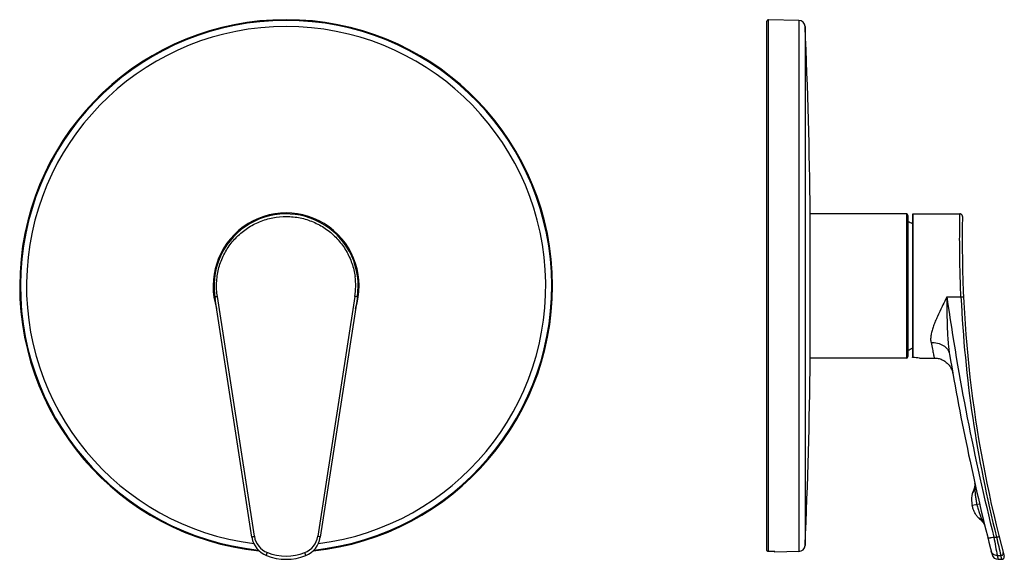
# Model space of a CAD drawing. Header units: millimetres. Extents: x 74 to 412, y -6 to 391.
# Tile 2 of 2: x 74 to 388, y 219 to 391. Entities that reach past the tile are written whole.
import ezdxf

# ---------------------------------------------------------------- set-up
doc = ezdxf.new("R2010")
doc.units = ezdxf.units.MM
doc.header["$LTSCALE"] = 30.734
doc.layers.get('0').update_dxf_attribs({"linetype": 'CONTINUOUS'})

msp = doc.modelspace()

# ---------------------------------------------------------------- linework, layer by layer
at = {"color": 7, "linetype": 'CONTINUOUS'}
for p, q in [((311.92, 221.59), (311.92, 390.37)), ((322.16, 390.62), (312.43, 390.87)), ((325.78, 282.57), (325.78, 329.17)), ((356.42, 328.87), (325.78, 328.87)), ((356.92, 328.37), (356.92, 283.37)), ((358.42, 328.77), (358.42, 283.11)), ((358.52, 328.87), (373.5, 328.87)), ((147.61, 225.65), (135.79, 302.37)), ((181.26, 302.37), (169.44, 225.65)), ((356.42, 282.87), (325.78, 282.87)), ((360.65, 282.87), (360.64, 282.87)), ((360.65, 282.87), (365.34, 282.87)), ((378.29, 242.83), (378.29, 242.83)), ((378.29, 242.83), (378.29, 242.83)), ((378.29, 242.83), (378.29, 242.8)), ((378.29, 242.82), (378.29, 242.82)), ((378.29, 242.82), (378.29, 242.82)), ((378.29, 242.82), (378.29, 242.82)), ((378.29, 242.81), (378.29, 242.81)), ((378.29, 242.81), (378.29, 242.81)), ((378.29, 242.8), (378.29, 242.8)), ((378.29, 242.8), (378.29, 242.8)), ((378.29, 242.8), (378.29, 242.8)), ((378.29, 242.8), (378.3, 242.78)), ((378.3, 242.78), (378.3, 242.76)), ((378.3, 242.76), (378.3, 242.75)), ((378.3, 242.7), (378.3, 242.67)), ((377.9, 240.78), (377.86, 240.66)), ((377.87, 240.69), (377.86, 240.65)), ((377.93, 240.85), (377.9, 240.78)), ((377.95, 240.93), (377.93, 240.85)), ((377.98, 241.02), (377.95, 240.93)), ((378.01, 241.1), (377.98, 241.02)), ((378.03, 241.19), (378.01, 241.1)), ((378.06, 241.27), (378.03, 241.19)), ((379.45, 231.9), (379.53, 231.83)), ((380.52, 230.86), (380.55, 230.82)), ((380.55, 230.82), (380.59, 230.77)), ((380.59, 230.77), (380.64, 230.72)), ((380.64, 230.72), (380.68, 230.68)), ((380.68, 230.68), (380.71, 230.64)), ((380.93, 230.38), (380.97, 230.33)), ((380.95, 230.35), (380.98, 230.32)), ((380.98, 230.32), (381, 230.29)), ((381, 230.29), (381.01, 230.27)), ((381.01, 230.27), (381.03, 230.25)), ((381.03, 230.25), (381.05, 230.23)), ((381.05, 230.23), (381.06, 230.21)), ((381.06, 230.21), (381.07, 230.19)), ((381.07, 230.19), (381.09, 230.17)), ((381.09, 230.17), (381.1, 230.16)), ((381.1, 230.16), (381.11, 230.14)), ((381.11, 230.14), (381.12, 230.13)), ((381.12, 230.13), (381.13, 230.11)), ((381.13, 230.11), (381.14, 230.1)), ((381.13, 230.11), (381.14, 230.1)), ((381.14, 230.1), (381.15, 230.08)), ((381.15, 230.08), (381.16, 230.07)), ((381.16, 230.07), (381.17, 230.05)), ((381.17, 230.05), (381.18, 230.04)), ((381.18, 230.04), (381.19, 230.03)), ((381.19, 230.03), (381.2, 230.01)), ((381.2, 230.01), (381.2, 230)), ((381.2, 230), (381.21, 229.99)), ((381.21, 229.99), (381.22, 229.97)), ((381.22, 229.97), (381.23, 229.96)), ((381.23, 229.96), (381.24, 229.94)), ((381.24, 229.94), (381.25, 229.93)), ((381.25, 229.93), (381.25, 229.92)), ((381.25, 229.92), (381.26, 229.91)), ((381.26, 229.91), (381.26, 229.9)), ((381.26, 229.9), (381.27, 229.89)), ((381.27, 229.89), (381.28, 229.88)), ((381.28, 229.88), (381.28, 229.87)), ((381.28, 229.87), (381.28, 229.87)), ((381.28, 229.87), (381.29, 229.86)), ((381.29, 229.86), (381.29, 229.85)), ((381.29, 229.85), (381.3, 229.84)), ((381.3, 229.84), (381.3, 229.83)), ((381.33, 229.77), (381.34, 229.76)), ((381.34, 229.76), (381.34, 229.76)), ((381.34, 229.76), (381.34, 229.75)), ((381.35, 229.72), (381.35, 229.72)), ((381.35, 229.72), (381.36, 229.71)), ((381.36, 229.71), (381.36, 229.71)), ((381.36, 229.71), (381.36, 229.71)), ((381.36, 229.71), (381.36, 229.7)), ((381.36, 229.7), (381.36, 229.7)), ((381.36, 229.7), (381.36, 229.7)), ((381.36, 229.7), (381.36, 229.7)), ((381.36, 229.7), (381.36, 229.7)), ((381.36, 229.7), (381.36, 229.7)), ((381.36, 229.69), (381.36, 229.69)), ((381.36, 229.69), (381.36, 229.69)), ((381.36, 229.69), (381.36, 229.69)), ((381.36, 229.69), (381.36, 229.69)), ((381.36, 229.69), (381.36, 229.69)), ((381.36, 229.69), (381.36, 229.68)), ((381.36, 229.68), (381.36, 229.68)), ((381.36, 229.68), (381.36, 229.68)), ((313.47, 221.11), (312.43, 221.08)), ((322.16, 221.13), (314.42, 220.93)), ((314.42, 220.93), (314.42, 221.07)), ((385.69, 218.62), (386.87, 218.62))]:
    msp.add_line(p, q, dxfattribs=at)
at = {"color": 9, "linetype": 'CONTINUOUS'}
for p, q in [((312.43, 221.08), (312.43, 390.87)), ((322.16, 390.62), (322.16, 221.13)), ((324.11, 388.71), (324.11, 223.04)), ((356.42, 328.87), (356.42, 282.87)), ((358.52, 328.87), (358.52, 283.01)), ((148.4, 225.97), (136.59, 302.53)), ((180.47, 302.53), (168.65, 225.97)), ((369.33, 302.37), (373.84, 302.37)), ((378.3, 242.78), (378.3, 242.77)), ((379.8, 236.25), (377.44, 235.75)), ((379.57, 231.81), (379.45, 231.9)), ((379.48, 231.88), (379.45, 231.9)), ((381.35, 229.72), (381.35, 229.72)), ((381.35, 229.72), (381.35, 229.72)), ((384.34, 225.65), (385.2, 225.65)), ((385.42, 219.82), (386.56, 219.82)), ((385.42, 219.82), (385.69, 218.62)), ((385.53, 219.35), (385.57, 219.16)), ((386.87, 218.62), (386.56, 219.82))]:
    msp.add_line(p, q, dxfattribs=at)
at = {"color": 7, "linetype": 'CONTINUOUS'}
for points in [[(374.3, 328.06), (374.3, 328.13), (374.29, 328.21), (374.28, 328.28), (374.25, 328.35), (374.22, 328.42), (374.19, 328.49), (374.15, 328.55), (374.1, 328.61), (374.05, 328.66), (373.99, 328.71), (373.93, 328.75), (373.86, 328.79), (373.79, 328.82), (373.72, 328.84), (373.65, 328.86), (373.57, 328.87), (373.5, 328.87)], [(365.34, 282.87), (365.59, 282.87), (365.91, 282.85), (366.24, 282.81), (366.56, 282.75), (366.87, 282.68), (367.19, 282.58), (367.49, 282.48), (367.79, 282.35), (368.09, 282.21), (368.37, 282.05), (368.65, 281.88), (368.91, 281.7), (369.17, 281.49), (369.42, 281.28), (369.65, 281.05), (369.87, 280.81), (370.08, 280.56), (370.27, 280.3), (370.45, 280.03), (370.61, 279.75), (370.76, 279.46), (370.89, 279.16), (371.01, 278.86), (371.11, 278.55), (371.19, 278.23), (371.25, 277.91)], [(378.23, 241.97), (378.22, 241.92), (378.21, 241.88), (378.2, 241.83), (378.19, 241.78)], [(378.26, 242.15), (378.25, 242.1), (378.25, 242.06), (378.24, 242.01), (378.23, 241.97)], [(378.29, 242.35), (378.28, 242.3), (378.28, 242.25), (378.27, 242.2), (378.26, 242.15)], [(378.3, 242.5), (378.3, 242.45), (378.29, 242.4), (378.29, 242.35)], [(378.3, 242.75), (378.3, 242.73), (378.3, 242.7)], [(378.3, 242.67), (378.3, 242.64), (378.3, 242.59), (378.3, 242.55), (378.3, 242.5)], [(378.09, 241.4), (378.07, 241.31), (378.06, 241.27)], [(378.14, 241.59), (378.13, 241.54), (378.12, 241.49), (378.11, 241.45), (378.09, 241.4)], [(378.19, 241.78), (378.18, 241.74), (378.17, 241.69), (378.16, 241.64), (378.14, 241.59)], [(380.71, 230.64), (380.75, 230.59), (380.76, 230.58)], [(381.3, 229.83), (381.31, 229.82), (381.31, 229.82), (381.31, 229.81), (381.32, 229.81), (381.32, 229.8), (381.32, 229.8), (381.32, 229.79), (381.33, 229.79), (381.33, 229.78)], [(381.33, 229.78), (381.33, 229.78), (381.33, 229.77)], [(381.36, 229.71), (381.36, 229.71), (381.36, 229.71)], [(386.87, 218.62), (386.93, 218.63), (387, 218.63), (387.07, 218.65), (387.13, 218.67), (387.2, 218.7), (387.26, 218.73), (387.32, 218.76), (387.38, 218.81), (387.43, 218.85), (387.48, 218.91), (387.52, 218.96), (387.56, 219.02), (387.59, 219.08), (387.62, 219.15), (387.64, 219.21), (387.66, 219.28), (387.66, 219.35), (387.67, 219.42), (387.66, 219.49), (387.66, 219.56), (387.64, 219.63)]]:
    msp.add_lwpolyline(points, dxfattribs=at)
for centre, radius, start, end in [((158.53, 305.87), 85, 275.8207, 264.1777), ((312.42, 390.37), 0.5, 88.5, 180), ((322.11, 388.62), 2, 2.5093, 88.5), ((-1566.2, 305.87), 1892.12, 0.70567, 2.50921), ((158.53, 305.87), 23.3, 342.0724, 197.9238), ((158.53, 305.87), 23, 351.2422, 190.7452), ((356.42, 328.37), 0.5, 0, 90), ((358.52, 328.77), 0.1, 90, 180), ((759.23, 320.37), 385, 178.8564, 195.1688), ((346.7, 305.87), 23, 59.3595, 63.6114), ((346.7, 305.87), 23, 296.3885, 300.6419), ((356.42, 283.37), 0.5, 270, 360), ((358.11, 259.36), 23.65, 83.8514, 89.0113), ((1125.63, 410.87), 766, 189.5276, 194.41943), ((-1566.2, 305.88), 1892.12, 357.49079, 359.29433), ((377.33, 242.61), 0.981, 11.0998, 12.6709), ((377.31, 242.61), 0.998, 9.6323, 10.8491), ((377.32, 242.61), 0.99, 10.8505, 11.1014), ((377.29, 242.61), 1.02, 7.6121, 9.6285), ((360.41, 246.58), 18.43, 341.2584, 341.4927), ((373.79, 224.66), 9.15, 40.3497, 42.6522), ((373.19, 224.17), 9.93, 38.3697, 40.2559), ((378.49, 228.28), 3.21, 33.7646, 35.0777), ((378.24, 228.11), 3.52, 32.6347, 33.7654), ((378.55, 228.3), 3.15, 31.4304, 32.6744), ((379.06, 228.61), 2.56, 30.5397, 31.4095), ((380.88, 229.56), 0.496, 15.2279, 17.2903), ((380.9, 229.57), 0.475, 13.6866, 15.2225), ((381.03, 229.6), 0.342, 14.4638, 15.8491), ((381.08, 229.61), 0.294, 13.6872, 14.3324), ((155.03, 226.79), 7.5, 188.7578, 248.3817), ((162.03, 226.79), 7.5, 291.6183, 351.2422), ((312.42, 221.58), 0.499, 269.788, 271.2918), ((322.11, 223.13), 2, 271.5, 357.4907), ((385.69, 220.62), 2, 194.4194, 270), ((158.53, 235.62), 17, 248.3817, 291.6183)]:
    msp.add_arc(centre, radius, start, end, dxfattribs=at)
at = {"color": 9, "linetype": 'CONTINUOUS'}
for centre, radius, start, end in [((158.53, 305.87), 84.75, 276.0406, 263.9603), ((158.53, 305.87), 82.83, 277.1615, 262.8362), ((158.62, 305.9), 22.11, 351.2241, 7.684), ((925.55, 302.82), 556.22, 180.0465, 180.4282), ((1125.63, 410.57), 764, 188.14158, 194.00702), ((759.23, 320.25), 385.8, 182.6564, 194.1942), ((377.62, 242.68), 0.687, 8.021, 9.714), ((377.62, 242.68), 0.683, 7.8429, 8.0213), ((369.69, 224.27), 12.89, 26.8602, 26.9839), ((380.1, 229.26), 1.34, 21.7179, 22.7591), ((155.01, 226.99), 6.69, 188.8046, 248.4551), ((162.04, 226.99), 6.69, 291.5449, 351.1954), ((1723.85, 470.69), 1361.74, 190.36676, 190.61626), ((847.6, 330.13), 474.05, 192.7321, 193.4556), ((158.53, 235.86), 16.23, 248.4255, 291.5745)]:
    msp.add_arc(centre, radius, start, end, dxfattribs=at)
for points, knots in [([(136.59, 302.53), (136.47, 303.25), (136.32, 304.7), (136.31, 306.9), (136.52, 309.08), (137.08, 311.95), (138.31, 315.4), (140.2, 318.55), (142.05, 320.81), (143.61, 322.36), (145.31, 323.75), (147.74, 325.36), (151.06, 326.92), (155.34, 327.97), (159.74, 328.17), (163.37, 327.61), (166.16, 326.75), (168.18, 325.89), (170.11, 324.85), (172.52, 323.21), (175.22, 320.72), (177.38, 317.75), (178.73, 315.16), (179.55, 313.13), (180.16, 311.02), (180.43, 309.58), (180.53, 308.86)], [0, 0, 0, 0, 0.031244, 0.062494, 0.09375, 0.125012, 0.187471, 0.249939, 0.281211, 0.312484, 0.343756, 0.375029, 0.437497, 0.499966, 0.562436, 0.624906, 0.656178, 0.68745, 0.718722, 0.749995, 0.812464, 0.874932, 0.906203, 0.937473, 0.968738, 1, 1, 1, 1]), ([(373.84, 302.37), (373.69, 305.64), (373.54, 310.44), (373.44, 316.6), (373.42, 320.61), (373.43, 323.56), (373.45, 325.54), (373.47, 326.69), (373.48, 327.6), (373.49, 328.25), (373.5, 328.65), (373.5, 328.83), (373.5, 328.87)], [0, 0, 0, 0, 0.370326, 0.543233, 0.697132, 0.824906, 0.877095, 0.920648, 0.955059, 0.979929, 0.994967, 1, 1, 1, 1]), ([(135.79, 302.37), (135.79, 302.37), (135.8, 302.38), (135.81, 302.38), (135.83, 302.39), (135.86, 302.4), (135.89, 302.4), (135.95, 302.42), (136.03, 302.43), (136.15, 302.46), (136.29, 302.48), (136.43, 302.51), (136.53, 302.52), (136.59, 302.53)], [0, 0, 0, 0, 0.006559, 0.021593, 0.045784, 0.079044, 0.121106, 0.171587, 0.295819, 0.446989, 0.619279, 0.806015, 1, 1, 1, 1]), ([(181.26, 302.37), (181.26, 302.37), (181.25, 302.38), (181.24, 302.38), (181.22, 302.39), (181.2, 302.4), (181.16, 302.4), (181.11, 302.42), (181.02, 302.43), (180.9, 302.46), (180.77, 302.48), (180.62, 302.51), (180.52, 302.52), (180.47, 302.53)], [0, 0, 0, 0, 0.006559, 0.021593, 0.045784, 0.079044, 0.121106, 0.171587, 0.295819, 0.446989, 0.619279, 0.806015, 1, 1, 1, 1]), ([(369.33, 302.37), (369.2, 302.11), (368.69, 301.08), (368.18, 300.05), (367.8, 299.28)], [0, 0, 0, 0, 0.252246, 1, 1, 1, 1]), ([(373.84, 302.37), (373.94, 302.38), (374.09, 302.39), (374.28, 302.41), (374.4, 302.43), (374.5, 302.45), (374.57, 302.47), (374.61, 302.49), (374.63, 302.51), (374.64, 302.52), (374.64, 302.53)], [0, 0, 0, 0, 0.370983, 0.539294, 0.687564, 0.810418, 0.903758, 0.938652, 0.965739, 1, 1, 1, 1]), ([(367.8, 299.28), (367.29, 298.24), (366.55, 296.69), (365.66, 294.63), (365.08, 293.15), (364.61, 291.71), (364.33, 290.54), (364.2, 289.64), (364.15, 288.81), (364.19, 288.19), (364.28, 287.8)], [0, 0, 0, 0, 0.285646, 0.422343, 0.55354, 0.677979, 0.794341, 0.849173, 0.901676, 1, 1, 1, 1]), ([(369.34, 298.67), (369.35, 297.43), (369.38, 294.96), (369.48, 291.88), (369.61, 289.44), (369.75, 287.63), (369.93, 285.85), (370.09, 284.67), (370.19, 284.08)], [0, 0, 0, 0, 0.254574, 0.506703, 0.631612, 0.755573, 0.878434, 1, 1, 1, 1]), ([(364.28, 287.8), (364.98, 287.85), (366.36, 287.75), (367.95, 287.12), (368.96, 286.35), (369.56, 285.68), (369.99, 284.91), (370.15, 284.36), (370.19, 284.08)], [0, 0, 0, 0, 0.27678, 0.53667, 0.658915, 0.776011, 0.889103, 1, 1, 1, 1]), ([(364.28, 287.8), (364.42, 287.1), (364.63, 286.12), (364.9, 284.9), (365.05, 284.2), (365.17, 283.64), (365.25, 283.28), (365.3, 283.07), (365.32, 282.96), (365.34, 282.9), (365.34, 282.87)], [0, 0, 0, 0, 0.426569, 0.598715, 0.741545, 0.853895, 0.934832, 0.963297, 0.983672, 1, 1, 1, 1]), ([(378.3, 242.72), (378.3, 242.68), (378.31, 242.58), (378.31, 242.36), (378.3, 242.01), (378.29, 241.53), (378.29, 241.18), (378.29, 240.99)], [0, 0, 0, 0, 0.073077, 0.162885, 0.387852, 0.668626, 1, 1, 1, 1]), ([(378.3, 242.77), (378.3, 242.77), (378.3, 242.75), (378.3, 242.73), (378.3, 242.72)], [0, 0, 0, 0, 0.240236, 1, 1, 1, 1]), ([(378.29, 240.99), (378.25, 240.95), (378.19, 240.88), (378.07, 240.74), (377.96, 240.57), (377.84, 240.37), (377.76, 240.21), (377.7, 240.1), (377.66, 240.03), (377.63, 239.96), (377.6, 239.91), (377.58, 239.87), (377.57, 239.85), (377.57, 239.83), (377.56, 239.82), (377.56, 239.82), (377.56, 239.81), (377.55, 239.81), (377.55, 239.81)], [0, 0, 0, 0, 0.108504, 0.207259, 0.390223, 0.557326, 0.704502, 0.769422, 0.82773, 0.878674, 0.921455, 0.955343, 0.968823, 0.979941, 0.988657, 0.994932, 0.998726, 1, 1, 1, 1]), ([(378.6, 241.42), (378.61, 241.41), (378.6, 241.38), (378.58, 241.33), (378.55, 241.28), (378.49, 241.21), (378.41, 241.1), (378.33, 241.03), (378.29, 240.99)], [0, 0, 0, 0, 0.07758, 0.172451, 0.280789, 0.402246, 0.677511, 1, 1, 1, 1]), ([(378.29, 240.99), (378.29, 240.65), (378.32, 239.9), (378.44, 238.73), (378.63, 237.42), (378.82, 236.52), (378.92, 236.06)], [0, 0, 0, 0, 0.205834, 0.446778, 0.714228, 1, 1, 1, 1]), ([(378.92, 236.06), (379.04, 235.57), (379.28, 234.64), (379.71, 233.32), (380.15, 232.17), (380.46, 231.47), (380.62, 231.16)], [0, 0, 0, 0, 0.290461, 0.559185, 0.798316, 1, 1, 1, 1]), ([(380.62, 231.16), (380.5, 231.21), (380.29, 231.32), (379.94, 231.54), (379.71, 231.71), (379.57, 231.81)], [0, 0, 0, 0, 0.313426, 0.588172, 1, 1, 1, 1]), ([(381.07, 230.89), (381.07, 230.91), (381.05, 230.93), (381.01, 230.97), (380.96, 231), (380.89, 231.04), (380.77, 231.1), (380.68, 231.14), (380.62, 231.16)], [0, 0, 0, 0, 0.078497, 0.173919, 0.282498, 0.403918, 0.678804, 1, 1, 1, 1]), ([(380.62, 231.16), (380.66, 231.09), (380.79, 230.85), (380.92, 230.6), (381.01, 230.42)], [0, 0, 0, 0, 0.2734, 1, 1, 1, 1]), ([(381.01, 230.42), (381.03, 230.39), (381.08, 230.29), (381.13, 230.19), (381.17, 230.12)], [0, 0, 0, 0, 0.269324, 1, 1, 1, 1]), ([(381.18, 230.09), (381.2, 230.06), (381.25, 229.96), (381.3, 229.85), (381.33, 229.77)], [0, 0, 0, 0, 0.294183, 1, 1, 1, 1]), ([(147.61, 225.65), (147.61, 225.68), (147.66, 225.74), (147.74, 225.78), (147.84, 225.83), (147.96, 225.87), (148.15, 225.92), (148.3, 225.95), (148.4, 225.97)], [0, 0, 0, 0, 0.112656, 0.208683, 0.331411, 0.477388, 0.641609, 1, 1, 1, 1]), ([(169.44, 225.65), (169.44, 225.68), (169.39, 225.74), (169.31, 225.78), (169.21, 225.83), (169.09, 225.87), (168.9, 225.92), (168.75, 225.95), (168.65, 225.97)], [0, 0, 0, 0, 0.112656, 0.208683, 0.331411, 0.477388, 0.641609, 1, 1, 1, 1]), ([(384.34, 225.65), (384.1, 225.59), (383.75, 225.52), (383.3, 225.44), (383.01, 225.41), (382.8, 225.39), (382.66, 225.39), (382.58, 225.4), (382.51, 225.41), (382.45, 225.42), (382.41, 225.45), (382.4, 225.47)], [0, 0, 0, 0, 0.374232, 0.542575, 0.690278, 0.812285, 0.862411, 0.904817, 0.939351, 0.966138, 1, 1, 1, 1]), ([(385.2, 225.65), (385.31, 225.67), (385.49, 225.73), (385.71, 225.8), (385.85, 225.86), (385.92, 225.9), (385.95, 225.92), (385.97, 225.94), (385.98, 225.96), (385.98, 225.97)], [0, 0, 0, 0, 0.369561, 0.68707, 0.810641, 0.904496, 0.939486, 0.966512, 1, 1, 1, 1]), ([(152.26, 219.82), (152.26, 219.82), (152.25, 219.83), (152.25, 219.86), (152.26, 219.92), (152.28, 220.01), (152.32, 220.14), (152.37, 220.28), (152.43, 220.44), (152.49, 220.6), (152.53, 220.71), (152.56, 220.77)], [0, 0, 0, 0, 0.010217, 0.027811, 0.090192, 0.188092, 0.317141, 0.470994, 0.641927, 0.821281, 1, 1, 1, 1]), ([(164.79, 219.82), (164.79, 219.82), (164.8, 219.83), (164.8, 219.86), (164.79, 219.92), (164.77, 220.01), (164.73, 220.14), (164.68, 220.28), (164.63, 220.44), (164.56, 220.6), (164.52, 220.71), (164.49, 220.77)], [0, 0, 0, 0, 0.010217, 0.027811, 0.090192, 0.188092, 0.317141, 0.470994, 0.641927, 0.821281, 1, 1, 1, 1]), ([(385.42, 219.82), (385.2, 219.81), (384.76, 219.86), (384.17, 220.14), (383.71, 220.6), (383.54, 220.98), (383.48, 221.18)], [0, 0, 0, 0, 0.258422, 0.511151, 0.757615, 1, 1, 1, 1]), ([(386.56, 219.82), (386.68, 219.82), (386.92, 219.88), (387.16, 220.07), (387.29, 220.27), (387.35, 220.43), (387.36, 220.6), (387.35, 220.72), (387.33, 220.77)], [0, 0, 0, 0, 0.257409, 0.51148, 0.636345, 0.759064, 0.88002, 1, 1, 1, 1])]:
    msp.add_open_spline(points, degree=3, knots=knots, dxfattribs=at)
at = {"color": 7, "linetype": 'CONTINUOUS'}
for points, knots in [([(358.52, 283.01), (358.49, 283.01), (358.44, 283.03), (358.42, 283.08), (358.42, 283.11)], [0, 0, 0, 0, 0.498027, 1, 1, 1, 1]), ([(378.3, 242.74), (378.31, 242.72), (378.31, 242.62), (378.31, 242.52), (378.3, 242.44)], [0, 0, 0, 0, 0.252483, 1, 1, 1, 1]), ([(377.55, 239.81), (377.43, 239.49), (377.26, 238.82), (377.18, 237.8), (377.25, 236.77), (377.37, 236.09), (377.44, 235.75)], [0, 0, 0, 0, 0.25019, 0.496261, 0.745096, 1, 1, 1, 1]), ([(377.86, 240.65), (377.84, 240.58), (377.74, 240.3), (377.63, 240.02), (377.55, 239.81)], [0, 0, 0, 0, 0.248795, 1, 1, 1, 1]), ([(379.45, 231.9), (379.31, 232.02), (379.05, 232.29), (378.71, 232.73), (378.42, 233.19), (378.08, 233.82), (377.72, 234.67), (377.52, 235.38), (377.44, 235.75)], [0, 0, 0, 0, 0.12721, 0.251446, 0.37483, 0.498158, 0.746448, 1, 1, 1, 1]), ([(379.53, 231.83), (379.7, 231.68), (380.04, 231.36), (380.36, 231.03), (380.52, 230.86)], [0, 0, 0, 0, 0.502857, 1, 1, 1, 1]), ([(312.42, 221.08), (312.35, 221.08), (312.22, 221.11), (312.06, 221.22), (311.95, 221.39), (311.92, 221.52), (311.92, 221.59)], [0, 0, 0, 0, 0.249833, 0.49977, 0.749842, 1, 1, 1, 1]), ([(314.42, 221.07), (314.42, 221.07), (314.41, 221.08), (314.4, 221.08), (314.38, 221.08), (314.33, 221.09), (314.25, 221.1), (314.14, 221.1), (314, 221.11), (313.83, 221.11), (313.66, 221.11), (313.53, 221.11), (313.47, 221.11)], [0, 0, 0, 0, 0.007393, 0.022529, 0.046478, 0.079275, 0.170488, 0.293256, 0.443306, 0.615319, 0.803125, 1, 1, 1, 1])]:
    msp.add_open_spline(points, degree=3, knots=knots, dxfattribs=at)
at = {"color": 9, "linetype": 'CONTINUOUS'}
msp.add_open_spline([(381.34, 229.75), (381.34, 229.74), (381.35, 229.73), (381.35, 229.72)], degree=3, dxfattribs=at)
at = {"color": 7, "linetype": 'CONTINUOUS'}
msp.add_open_spline([(381.35, 229.72), (381.36, 229.71), (381.36, 229.7), (381.36, 229.69)], degree=3, dxfattribs=at)

doc.saveas('drawing.dxf')
